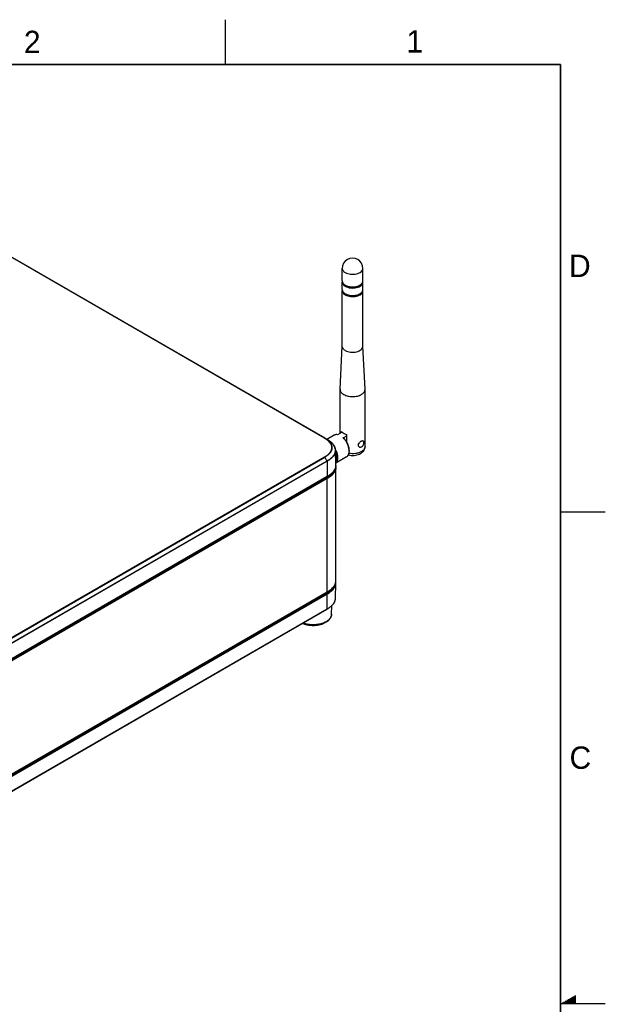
# Model space of a CAD drawing. Header units: inches. Extents: x 0 to 34, y 0 to 22.
# Tile 125 of 125: x 27.5 to 34, y 11 to 22. Entities that reach past the tile are written whole.
import ezdxf

# ---------------------------------------------------------------- set-up
doc = ezdxf.new("R2010")
doc.units = ezdxf.units.IN
doc.header["$LTSCALE"] = 1.87
doc.header["$MEASUREMENT"] = 0
doc.layers.get('0').update_dxf_attribs({"linetype": 'CONTINUOUS'})
doc.layers.add('02___PRT_ALL_AXES', color=7, linetype='CONTINUOUS')
doc.styles.add('TEXTSTYLE_2', font='txt')

msp = doc.modelspace()

# ---------------------------------------------------------------- linework, layer by layer
at = {"color": 2, "linetype": 'CONTINUOUS'}
for p, q in [((29.75002, 22), (29.75002, 21.5)), ((33.50002, 16.5), (34.00002, 16.5)), ((33.51734, 11.01), (33.66974, 11.01)), ((33.53466, 11.02), (33.66974, 11.02)), ((33.55198, 11.03), (33.66974, 11.03)), ((33.5693, 11.04), (33.66974, 11.04)), ((33.58662, 11.05), (33.66974, 11.05)), ((33.60394, 11.06), (33.66974, 11.06)), ((33.62126, 11.07), (33.66974, 11.07)), ((33.63858, 11.08), (33.66974, 11.08)), ((33.65591, 11.09), (33.66974, 11.09)), ((34.00002, 11), (33.50002, 11))]:
    msp.add_line(p, q, dxfattribs=at)
at = {"color": 7, "linetype": 'CONTINUOUS'}
for p, q in [((30.86247, 17.32221), (25.98343, 20.13931)), ((30.86394, 17.32236), (25.9849, 20.13946)), ((31.08404, 19.03896), (31.08911, 19.0345)), ((31.08404, 18.94253), (31.08911, 18.93807)), ((31.0584, 17.39015), (31.00833, 17.36124)), ((31.05049, 17.38559), (31.05049, 17.39811)), ((30.86394, 17.32236), (30.88968, 17.30802)), ((30.86416, 17.32275), (30.88969, 17.30801)), ((30.96988, 17.35596), (30.88888, 17.30919)), ((30.90313, 17.2999), (30.88969, 17.30804)), ((31.07096, 17.32508), (31.11313, 17.34942)), ((31.11313, 17.276), (31.11313, 17.36194)), ((30.984, 17.19676), (30.98207, 17.20712)), ((30.98468, 17.18722), (30.984, 17.19676)), ((30.9883, 17.01762), (30.98467, 17.18761)), ((31.1383, 17.19023), (31.1383, 17.17818)), ((27.30925, 15.06085), (30.86247, 17.11243)), ((27.31072, 15.0593), (30.86394, 17.11088)), ((30.88968, 17.06681), (27.33647, 15.01523)), ((30.89031, 17.06474), (27.3371, 15.01316)), ((30.86394, 17.11088), (30.88968, 17.06681)), ((30.89072, 17.06502), (30.89031, 17.06478)), ((30.89031, 17.06474), (30.89288, 16.89327)), ((30.99316, 17.09339), (30.98754, 17.06847)), ((31.10941, 17.11432), (30.98774, 17.04406)), ((30.9883, 17.01762), (30.9883, 17.01761)), ((30.98839, 16.99267), (30.98839, 16.99265)), ((30.88329, 16.88028), (27.33008, 14.8287)), ((30.88935, 16.87654), (27.33613, 14.82496)), ((30.89211, 16.8915), (27.33889, 14.83992)), ((30.89288, 16.89327), (27.33967, 14.84169)), ((30.89293, 16.87019), (27.33972, 14.81861)), ((30.88935, 16.87654), (30.88329, 16.88028)), ((30.89211, 16.8915), (30.90031, 16.89638)), ((30.89293, 15.6049), (30.89293, 16.87019)), ((30.98467, 15.53252), (30.9883, 15.70247)), ((30.9883, 15.70247), (30.9883, 15.70253)), ((30.88073, 15.59201), (27.32752, 13.54043)), ((27.33702, 13.53494), (30.89023, 15.58652)), ((27.33863, 13.55092), (30.89184, 15.6025)), ((27.33967, 13.5303), (30.89288, 15.58188)), ((27.33972, 13.55332), (30.89293, 15.6049)), ((30.88073, 15.59608), (30.88073, 15.59201)), ((30.89031, 15.41338), (30.89288, 15.58188)), ((30.98434, 15.52658), (30.98459, 15.53033)), ((30.98459, 15.53033), (30.98467, 15.53261)), ((27.33648, 13.36047), (30.88969, 15.41205)), ((27.3371, 13.3618), (30.89031, 15.41338))]:
    msp.add_line(p, q, dxfattribs=at)
at = {"color": 7, "linetype": 'CONTINUOUS', "const_width": 0.02}
for points in [[(33.50002, 21.5), (0.50002, 21.5)], [(33.50002, 0.5), (33.50002, 21.5)]]:
    msp.add_lwpolyline(points, dxfattribs=at)
at = {"color": 7, "linetype": 'CONTINUOUS'}
for points in [[(30.98207, 17.20712), (30.97886, 17.21754), (30.97435, 17.22795), (30.96853, 17.23831), (30.96133, 17.2487), (30.95273, 17.25905), (30.94271, 17.26932), (30.93113, 17.2796), (30.91793, 17.28983), (30.90313, 17.2999)], [(30.90031, 16.89638), (30.9174, 16.90758), (30.93239, 16.91892), (30.94524, 16.93017), (30.95614, 16.94134), (30.96542, 16.95265), (30.97311, 16.96407), (30.97919, 16.9755), (30.98376, 16.98714), (30.98678, 16.99898), (30.9882, 17.01089), (30.9883, 17.01761)], [(30.93407, 15.6315), (30.93853, 15.6353), (30.94279, 15.63911), (30.94682, 15.64292), (30.95066, 15.64674), (30.95429, 15.65056), (30.95771, 15.65438), (30.96094, 15.65821), (30.96398, 15.66204), (30.96682, 15.66587), (30.96948, 15.66969), (30.97195, 15.67352), (30.97424, 15.67735), (30.97635, 15.68117), (30.97828, 15.685), (30.98004, 15.68882), (30.98162, 15.69264), (30.98304, 15.69646), (30.98428, 15.70028), (30.98536, 15.70409), (30.98627, 15.70791), (30.98702, 15.71173), (30.98761, 15.71555), (30.98803, 15.71937), (30.98829, 15.72318), (30.98839, 15.727), (30.98839, 16.99306)], [(30.98839, 16.99306), (30.98829, 16.99688), (30.98803, 17.0007), (30.98761, 17.00452), (30.98751, 17.00515)], [(30.89184, 15.6025), (30.89643, 15.60519), (30.90252, 15.60891), (30.90837, 15.61264), (30.91397, 15.61639), (30.91934, 15.62015), (30.92447, 15.62393), (30.92938, 15.62771), (30.93407, 15.6315)], [(30.9883, 15.70253), (30.98832, 15.70392), (30.98826, 15.70762), (30.98805, 15.71132), (30.98769, 15.71502), (30.98761, 15.71557)], [(30.88969, 15.41205), (30.89486, 15.41509), (30.90077, 15.41871), (30.90646, 15.42236), (30.91191, 15.42601), (30.91712, 15.42968), (30.92212, 15.43336), (30.9269, 15.43704), (30.93146, 15.44074), (30.93582, 15.44444), (30.93996, 15.44815), (30.9439, 15.45186), (30.94765, 15.45558), (30.95119, 15.45931), (30.95454, 15.46303), (30.9577, 15.46676), (30.96067, 15.47049), (30.96345, 15.47422), (30.96606, 15.47796), (30.96848, 15.48169), (30.97073, 15.48542), (30.97281, 15.48916), (30.97471, 15.4929), (30.97644, 15.49664), (30.97801, 15.50038), (30.9794, 15.50412), (30.98063, 15.50786), (30.9817, 15.5116), (30.9826, 15.51535), (30.98334, 15.51909), (30.98392, 15.52283), (30.98434, 15.52658)]]:
    msp.add_lwpolyline(points, dxfattribs=at)
for centre, radius, start, end in [((31.09899, 19.07945), 0.03878, 180.021481, 188.967111), ((31.09899, 19.06737), 0.03879, 171.033411, 179.977432), ((31.25173, 19.07945), 0.03879, 351.033411, 359.977432), ((31.25173, 19.06737), 0.03878, 0.021481, 8.967111), ((31.09899, 18.98302), 0.03878, 180.021481, 188.967111), ((31.09899, 18.97093), 0.03879, 171.033411, 179.977432), ((31.14104, 19.09943), 0.08313, 231.348078, 235.869109), ((31.14104, 19.00299), 0.08313, 231.348078, 235.869109), ((31.15088, 19.13113), 0.11396, 240.021126, 244.027145), ((31.15088, 19.0347), 0.11396, 240.021126, 244.027145), ((31.14712, 19.10837), 0.09395, 235.860586, 240.037114), ((31.14712, 19.01194), 0.09395, 235.860586, 240.037114), ((31.25173, 18.98302), 0.03879, 351.033411, 359.977432), ((31.25173, 18.97094), 0.03878, 0.021481, 8.967111), ((30.67048, 16.98749), 0.38587, 59.984294, 60.162535), ((30.52565, 16.47265), 1.01193, 56.687599, 57.3921), ((30.92888, 17.17786), 0.2046, 42.637519, 46.015516), ((30.89012, 17.18391), 0.09479, 15.219603, 19.29074), ((30.8935, 17.188), 0.09034, 344.949313, 348.308873), ((30.89713, 17.18744), 0.08667, 355.360631, 13.019797), ((30.89364, 17.18491), 0.09113, 13.376241, 15.191877), ((30.89569, 17.18757), 0.08811, 348.290605, 355.352717), ((30.89571, 17.18539), 0.08901, 7.961739, 13.382164), ((30.77333, 17.08136), 0.24101, 28.632765, 29.22374), ((30.89741, 17.18567), 0.08728, 6.882581, 7.940217), ((30.89798, 17.18573), 0.08671, 1.237391, 6.88353), ((30.77697, 17.08323), 0.23692, 23.111172, 28.657402), ((31.26824, 17.22913), 0.04664, 356.637706, 359.989706), ((30.73615, 17.33717), 0.25775, 304.984233, 305.968824), ((30.73967, 17.33315), 0.25457, 304.964454, 305.968248), ((30.89986, 17.08823), 0.08988, 346.488911, 347.295787), ((30.70738, 17.19176), 0.36396, 299.996295, 300.913147), ((30.71472, 17.17952), 0.34969, 300.911791, 301.622725), ((30.72193, 17.16785), 0.33598, 301.619056, 302.498497), ((30.90141, 15.7274), 0.08698, 355.638878, 356.374215), ((30.90156, 15.72739), 0.08683, 356.374135, 357.904397), ((30.90161, 15.72738), 0.08678, 357.904756, 359.502718), ((30.90155, 15.72739), 0.08684, 359.502713, 0.000026), ((30.69888, 15.90698), 0.3637, 299.999569, 300.502495), ((30.70586, 15.92894), 0.37416, 299.997651, 301.237775), ((30.89878, 15.53437), 0.08591, 355.031055, 355.959518), ((30.89896, 15.53436), 0.08573, 355.959424, 357.479829), ((30.8991, 15.53435), 0.08559, 357.480061, 358.773918)]:
    msp.add_arc(centre, radius, start, end, dxfattribs=at)
for points, knots in [([(31.0602, 19.06738), (31.0602, 19.063), (31.06182, 19.05385), (31.06875, 19.04112), (31.07971, 19.0296), (31.08888, 19.02329), (31.09393, 19.02037)], [0, 0, 0, 0, 0.21778225, 0.4509432, 0.71023352, 1, 1, 1, 1]), ([(31.06068, 19.07341), (31.06083, 19.07246), (31.06158, 19.06862), (31.06289, 19.0649), (31.06413, 19.06223)], [0, 0, 0, 0, 0.24549161, 1, 1, 1, 1]), ([(31.06413, 19.06223), (31.06547, 19.05934), (31.07278, 19.04709), (31.08441, 19.03792), (31.09393, 19.03242)], [0, 0, 0, 0, 0.22452057, 1, 1, 1, 1]), ([(31.09393, 19.02037), (31.10246, 19.01545), (31.12176, 19.00748), (31.15321, 19.00119), (31.18648, 19.00027), (31.21885, 19.00481), (31.24772, 19.01447), (31.27085, 19.02851), (31.28432, 19.04398), (31.28964, 19.05738), (31.29052, 19.0641), (31.29052, 19.06738)], [0, 0, 0, 0, 0.12874453, 0.27038783, 0.41760711, 0.56201429, 0.69574196, 0.81305969, 0.91246882, 0.95711992, 1, 1, 1, 1]), ([(31.26644, 19.03874), (31.25714, 19.0298), (31.23152, 19.01594), (31.18784, 19.00749), (31.14193, 19.01005), (31.11264, 19.0198), (31.1002, 19.02698)], [0, 0, 0, 0, 0.2207246, 0.4825471, 0.75419467, 1, 1, 1, 1]), ([(31.10097, 19.02868), (31.10871, 19.0249), (31.12565, 19.0187), (31.16209, 19.01179), (31.20012, 19.0128), (31.23555, 19.02197), (31.26348, 19.03457), (31.28094, 19.05005), (31.28659, 19.06223)], [0, 0, 0, 0, 0.12730226, 0.26448235, 0.54620883, 0.67987068, 0.80179801, 1, 1, 1, 1]), ([(31.28659, 19.06223), (31.28701, 19.06314), (31.28854, 19.06673), (31.28959, 19.07054), (31.29004, 19.07341)], [0, 0, 0, 0, 0.25586406, 1, 1, 1, 1]), ([(31.0602, 18.97095), (31.0602, 18.96656), (31.06182, 18.95742), (31.06875, 18.94468), (31.07971, 18.93316), (31.08888, 18.92685), (31.09393, 18.92393)], [0, 0, 0, 0, 0.21778225, 0.4509432, 0.71023352, 1, 1, 1, 1]), ([(31.06068, 18.97697), (31.06083, 18.97603), (31.06158, 18.97219), (31.06289, 18.96847), (31.06413, 18.96579)], [0, 0, 0, 0, 0.24549161, 1, 1, 1, 1]), ([(31.06413, 18.96579), (31.06547, 18.96291), (31.07278, 18.95065), (31.08441, 18.94149), (31.09393, 18.93599)], [0, 0, 0, 0, 0.22452057, 1, 1, 1, 1]), ([(31.09393, 18.92393), (31.10246, 18.91901), (31.12176, 18.91105), (31.15321, 18.90475), (31.18648, 18.90383), (31.21885, 18.90837), (31.24772, 18.91804), (31.27085, 18.93208), (31.28432, 18.94755), (31.28964, 18.96095), (31.29052, 18.96767), (31.29052, 18.97095)], [0, 0, 0, 0, 0.12874453, 0.27038783, 0.41760711, 0.56201429, 0.69574196, 0.81305969, 0.91246882, 0.95711992, 1, 1, 1, 1]), ([(31.26644, 18.9423), (31.25714, 18.93337), (31.23152, 18.91951), (31.18784, 18.91105), (31.14193, 18.91361), (31.11264, 18.92336), (31.1002, 18.93055)], [0, 0, 0, 0, 0.2207246, 0.4825471, 0.75419467, 1, 1, 1, 1]), ([(31.10097, 18.93225), (31.10871, 18.92847), (31.12565, 18.92226), (31.16209, 18.91535), (31.20012, 18.91637), (31.23555, 18.92554), (31.26348, 18.93814), (31.28094, 18.95362), (31.28659, 18.96579)], [0, 0, 0, 0, 0.12730226, 0.26448235, 0.54620883, 0.67987068, 0.80179801, 1, 1, 1, 1]), ([(31.28659, 18.96579), (31.28701, 18.9667), (31.28854, 18.9703), (31.28959, 18.9741), (31.29004, 18.97697)], [0, 0, 0, 0, 0.25586406, 1, 1, 1, 1]), ([(31.05049, 17.39811), (31.05109, 17.39742), (31.05358, 17.39463), (31.05626, 17.39202), (31.05838, 17.39014)], [0, 0, 0, 0, 0.24379243, 1, 1, 1, 1]), ([(31.05838, 17.39014), (31.06562, 17.38371), (31.08316, 17.37234), (31.10259, 17.36498), (31.11313, 17.36194)], [0, 0, 0, 0, 0.46892841, 1, 1, 1, 1]), ([(30.86245, 17.32221), (30.8627, 17.32235), (30.86319, 17.32255), (30.86373, 17.32248), (30.86394, 17.32236)], [0, 0, 0, 0, 0.55048743, 1, 1, 1, 1]), ([(30.91151, 17.28596), (30.90464, 17.29272), (30.88927, 17.30559), (30.87245, 17.31644), (30.86351, 17.32161)], [0, 0, 0, 0, 0.48250473, 1, 1, 1, 1]), ([(30.91015, 17.28892), (30.90343, 17.29522), (30.88858, 17.30724), (30.87249, 17.31749), (30.86396, 17.32238)], [0, 0, 0, 0, 0.48383866, 1, 1, 1, 1]), ([(30.88754, 17.12857), (30.89487, 17.13389), (30.90528, 17.14233), (30.91761, 17.15476), (30.92805, 17.16715), (30.93644, 17.18046), (30.94195, 17.1945), (30.94452, 17.20502), (30.94556, 17.21564), (30.94502, 17.22627), (30.94292, 17.23684), (30.93805, 17.25095), (30.92808, 17.26809), (30.91743, 17.28013), (30.91151, 17.28596)], [0, 0, 0, 0, 0.14432757, 0.21273687, 0.27854233, 0.40233591, 0.46100368, 0.5181021, 0.57430784, 0.63039181, 0.68713868, 0.7452564, 0.86755122, 1, 1, 1, 1]), ([(30.88919, 17.12711), (30.89673, 17.13259), (30.90743, 17.14128), (30.92004, 17.15411), (30.93068, 17.16689), (30.93912, 17.18066), (30.94451, 17.19515), (30.94691, 17.20601), (30.94769, 17.21696), (30.94681, 17.22791), (30.94431, 17.23876), (30.93879, 17.25324), (30.92788, 17.27074), (30.91647, 17.28299), (30.91015, 17.28892)], [0, 0, 0, 0, 0.14390406, 0.21202357, 0.27748645, 0.40048138, 0.45877086, 0.51555895, 0.57156602, 0.62760117, 0.68447027, 0.7428843, 0.86620879, 1, 1, 1, 1]), ([(30.88968, 17.30805), (30.8916, 17.30694), (30.89912, 17.30253), (30.90648, 17.29782), (30.91184, 17.29413)], [0, 0, 0, 0, 0.25393622, 1, 1, 1, 1]), ([(30.91184, 17.29413), (30.91722, 17.29043), (30.92752, 17.28283), (30.94601, 17.26687), (30.95807, 17.25342), (30.96469, 17.24385)], [0, 0, 0, 0, 0.26722968, 0.52336459, 1, 1, 1, 1]), ([(31.00833, 17.36124), (31.00158, 17.36253), (30.99128, 17.36309), (30.97838, 17.36012), (30.97258, 17.35752), (30.96988, 17.35596)], [0, 0, 0, 0, 0.52152236, 0.76381226, 1, 1, 1, 1]), ([(31.13778, 17.19017), (31.13684, 17.20117), (31.13245, 17.22382), (31.12008, 17.25684), (31.10242, 17.28843), (31.08751, 17.30763), (31.07939, 17.31645)], [0, 0, 0, 0, 0.23433449, 0.48649312, 0.74565372, 1, 1, 1, 1]), ([(31.11313, 17.276), (31.11091, 17.27991), (31.1017, 17.29498), (31.09063, 17.30893), (31.0814, 17.31831)], [0, 0, 0, 0, 0.25486798, 1, 1, 1, 1]), ([(30.98468, 17.18723), (30.98476, 17.18226), (30.98407, 17.1722), (30.98043, 17.15732), (30.97423, 17.14278), (30.96568, 17.12872), (30.95504, 17.11516), (30.94244, 17.10219), (30.92811, 17.08988), (30.91772, 17.08228), (30.9123, 17.07857)], [0, 0, 0, 0, 0.10962623, 0.22125256, 0.33652859, 0.45695685, 0.58346627, 0.71621042, 0.85511561, 1, 1, 1, 1]), ([(30.96469, 17.24385), (30.96535, 17.2429), (30.96787, 17.23915), (30.97021, 17.23526), (30.97182, 17.23229)], [0, 0, 0, 0, 0.25366534, 1, 1, 1, 1]), ([(30.97182, 17.23229), (30.97402, 17.22824), (30.97787, 17.22), (30.98057, 17.21131), (30.98156, 17.20697)], [0, 0, 0, 0, 0.50870691, 1, 1, 1, 1]), ([(30.98774, 17.04465), (30.99119, 17.04739), (30.99755, 17.05408), (31.00454, 17.06662), (31.00912, 17.0815), (31.01121, 17.09832), (31.01081, 17.11669), (31.00688, 17.1433), (31.00043, 17.1632), (30.99487, 17.17622)], [0, 0, 0, 0, 0.09421829, 0.19491499, 0.30483178, 0.42527249, 0.55629535, 0.69699061, 1, 1, 1, 1]), ([(31.1383, 17.19023), (31.1383, 17.19711), (31.13706, 17.21141), (31.13031, 17.24076), (31.12094, 17.26228), (31.11313, 17.276)], [0, 0, 0, 0, 0.22859121, 0.47506319, 1, 1, 1, 1]), ([(31.1289, 17.13518), (31.14935, 17.13032), (31.19142, 17.12737), (31.24221, 17.13889), (31.27674, 17.15826), (31.29745, 17.17753), (31.3115, 17.20165), (31.31488, 17.22002), (31.31488, 17.22912)], [0, 0, 0, 0, 0.26761105, 0.528065, 0.65034905, 0.76811705, 0.88412359, 1, 1, 1, 1]), ([(31.13318, 17.14491), (31.13404, 17.14739), (31.13721, 17.1582), (31.1383, 17.16955), (31.1383, 17.17818)], [0, 0, 0, 0, 0.23350576, 1, 1, 1, 1]), ([(31.27401, 17.17216), (31.26462, 17.16673), (31.24351, 17.15774), (31.19707, 17.14728), (31.15964, 17.14774), (31.13526, 17.15196)], [0, 0, 0, 0, 0.22852008, 0.47897882, 1, 1, 1, 1]), ([(31.1383, 17.17818), (31.1383, 17.17916), (31.13825, 17.18316), (31.13803, 17.18716), (31.13778, 17.19017)], [0, 0, 0, 0, 0.24544451, 1, 1, 1, 1]), ([(31.3148, 17.22639), (31.3145, 17.22128), (31.31207, 17.21073), (31.30354, 17.19611), (31.29059, 17.18287), (31.27989, 17.17555), (31.27401, 17.17216)], [0, 0, 0, 0, 0.2178058, 0.4518837, 0.71140261, 1, 1, 1, 1]), ([(30.86245, 17.11244), (30.8626, 17.11236), (30.8632, 17.11193), (30.86367, 17.11134), (30.86395, 17.11085)], [0, 0, 0, 0, 0.22954639, 1, 1, 1, 1]), ([(30.86247, 17.11243), (30.86619, 17.11457), (30.87346, 17.11891), (30.88051, 17.1236), (30.88393, 17.126)], [0, 0, 0, 0, 0.50658311, 1, 1, 1, 1]), ([(30.86397, 17.11086), (30.86585, 17.11194), (30.87319, 17.11626), (30.88036, 17.12088), (30.88556, 17.12452)], [0, 0, 0, 0, 0.25476631, 1, 1, 1, 1]), ([(30.91162, 17.08061), (30.90987, 17.07942), (30.90269, 17.07462), (30.89531, 17.07012), (30.88968, 17.06685)], [0, 0, 0, 0, 0.24567055, 1, 1, 1, 1]), ([(30.89031, 17.06474), (30.89031, 17.0649), (30.89024, 17.06563), (30.88996, 17.06632), (30.88968, 17.06681)], [0, 0, 0, 0, 0.22993281, 1, 1, 1, 1]), ([(30.9123, 17.07857), (30.91058, 17.0774), (30.90351, 17.07268), (30.89626, 17.06824), (30.89072, 17.06502)], [0, 0, 0, 0, 0.24574529, 1, 1, 1, 1]), ([(30.98074, 17.16454), (30.97968, 17.16061), (30.977, 17.15277), (30.97148, 17.14141), (30.9645, 17.13034), (30.95621, 17.11957), (30.94668, 17.10917), (30.93218, 17.0956), (30.9201, 17.0864), (30.91162, 17.08061)], [0, 0, 0, 0, 0.11004411, 0.22344931, 0.34105179, 0.46336951, 0.59049337, 0.72238462, 1, 1, 1, 1]), ([(30.98516, 17.16539), (30.98836, 17.15676), (30.9933, 17.13976), (30.99528, 17.12211), (30.99528, 17.11368)], [0, 0, 0, 0, 0.52202343, 1, 1, 1, 1]), ([(30.99006, 17.09258), (30.99006, 17.09537), (30.98969, 17.10704), (30.98793, 17.11864), (30.98599, 17.12732)], [0, 0, 0, 0, 0.23851196, 1, 1, 1, 1]), ([(30.98754, 17.06847), (30.98797, 17.07035), (30.98949, 17.0783), (30.99006, 17.08642), (30.99006, 17.09258)], [0, 0, 0, 0, 0.23856781, 1, 1, 1, 1]), ([(30.99316, 17.0934), (30.99352, 17.09499), (30.9948, 17.10167), (30.99528, 17.1085), (30.99528, 17.11368)], [0, 0, 0, 0, 0.23862691, 1, 1, 1, 1]), ([(31.10941, 17.11432), (31.1121, 17.11587), (31.11725, 17.11958), (31.12626, 17.12926), (31.13092, 17.13843), (31.13318, 17.14491)], [0, 0, 0, 0, 0.23622446, 0.47854993, 1, 1, 1, 1]), ([(30.9883, 17.01761), (30.98843, 17.01178), (30.9875, 16.99992), (30.98252, 16.98247), (30.97415, 16.96557), (30.96273, 16.94935), (30.94858, 16.9339), (30.92596, 16.91399), (30.90655, 16.90117), (30.89288, 16.89327)], [0, 0, 0, 0, 0.10661571, 0.21569262, 0.32961955, 0.44987763, 0.57712209, 0.71148823, 1, 1, 1, 1]), ([(30.98839, 16.99265), (30.98839, 16.9901), (30.98816, 16.98497), (30.98713, 16.97728), (30.98542, 16.9696), (30.98301, 16.96192), (30.9799, 16.95425), (30.97469, 16.9438), (30.96618, 16.93068), (30.95556, 16.91819), (30.94554, 16.90824), (30.93372, 16.8977), (30.91639, 16.8845), (30.90119, 16.87496), (30.89293, 16.87019)], [0, 0, 0, 0, 0.0471897, 0.0947494, 0.14304735, 0.1924435, 0.24328732, 0.2959331, 0.40794519, 0.53126544, 0.59809551, 0.66883908, 0.82369147, 1, 1, 1, 1]), ([(30.98218, 16.98308), (30.98142, 16.97844), (30.97911, 16.96913), (30.9735, 16.95559), (30.96584, 16.94243), (30.95629, 16.92971), (30.945, 16.9175), (30.93215, 16.90584), (30.91789, 16.89474), (30.90772, 16.88784), (30.90245, 16.88449)], [0, 0, 0, 0, 0.10814793, 0.21972094, 0.33590798, 0.4574516, 0.58469624, 0.7176767, 0.85621513, 1, 1, 1, 1]), ([(30.88073, 16.88482), (30.88073, 16.8844), (30.88089, 16.8835), (30.88143, 16.88224), (30.88224, 16.88111), (30.88292, 16.88051), (30.88329, 16.88028)], [0, 0, 0, 0, 0.23620364, 0.4978331, 0.7606371, 1, 1, 1, 1]), ([(30.90115, 16.89134), (30.89972, 16.89038), (30.89385, 16.88656), (30.88786, 16.88292), (30.88329, 16.88028)], [0, 0, 0, 0, 0.24661377, 1, 1, 1, 1]), ([(30.89293, 16.87019), (30.89293, 16.87079), (30.89271, 16.87204), (30.89195, 16.87381), (30.89082, 16.87538), (30.88986, 16.87623), (30.88935, 16.87654)], [0, 0, 0, 0, 0.23620364, 0.4978331, 0.7606371, 1, 1, 1, 1]), ([(30.89211, 16.8915), (30.89236, 16.89165), (30.89281, 16.89222), (30.89289, 16.89291), (30.89288, 16.89327)], [0, 0, 0, 0, 0.4484974, 1, 1, 1, 1]), ([(30.95291, 16.938), (30.94963, 16.93365), (30.94239, 16.92512), (30.93009, 16.91318), (30.91626, 16.90182), (30.90632, 16.89477), (30.90115, 16.89134)], [0, 0, 0, 0, 0.23356195, 0.47831821, 0.73398603, 1, 1, 1, 1]), ([(30.93425, 15.63166), (30.93094, 15.62838), (30.92378, 15.62182), (30.91194, 15.61229), (30.89842, 15.60275), (30.88866, 15.59666), (30.88349, 15.59361)], [0, 0, 0, 0, 0.21979345, 0.45771529, 0.71669739, 1, 1, 1, 1]), ([(30.89023, 15.58652), (30.89669, 15.59025), (30.90914, 15.59794), (30.92384, 15.60851), (30.93468, 15.61738), (30.94224, 15.62415), (30.94929, 15.6311), (30.95578, 15.63824), (30.96169, 15.64554), (30.96699, 15.653), (30.97165, 15.6606), (30.97564, 15.66834), (30.97893, 15.67619), (30.9815, 15.68413), (30.98332, 15.69214), (30.98404, 15.69753), (30.98427, 15.70022)], [0, 0, 0, 0, 0.14607422, 0.28637427, 0.35422724, 0.42047879, 0.48508522, 0.54802413, 0.60931125, 0.66899029, 0.72713246, 0.78383822, 0.83926165, 0.89360081, 0.94708982, 1, 1, 1, 1]), ([(30.89288, 15.58188), (30.89969, 15.58581), (30.90962, 15.59196), (30.92224, 15.60078), (30.93113, 15.60755), (30.93952, 15.61454), (30.94736, 15.62172), (30.95463, 15.62911), (30.96129, 15.6367), (30.96729, 15.64446), (30.97261, 15.65239), (30.97721, 15.66048), (30.98106, 15.6687), (30.98413, 15.67703), (30.9864, 15.68546), (30.98784, 15.69394), (30.98824, 15.69964), (30.9883, 15.70247)], [0, 0, 0, 0, 0.14690227, 0.21811605, 0.28774003, 0.35572009, 0.42200896, 0.48656176, 0.54936701, 0.61045342, 0.66988018, 0.72773681, 0.78415793, 0.83933789, 0.89351276, 0.9469615, 1, 1, 1, 1]), ([(30.8999, 15.60903), (30.90781, 15.61383), (30.92234, 15.62343), (30.93592, 15.63437), (30.94197, 15.63981)], [0, 0, 0, 0, 0.53184495, 1, 1, 1, 1]), ([(30.94197, 15.63981), (30.94894, 15.64608), (30.9585, 15.65584), (30.96911, 15.66987), (30.97547, 15.68002), (30.98053, 15.69019), (30.98435, 15.70037), (30.98695, 15.71055), (30.98788, 15.71739), (30.98814, 15.72078)], [0, 0, 0, 0, 0.29445283, 0.42720678, 0.55210539, 0.67045638, 0.78363025, 0.89301129, 1, 1, 1, 1]), ([(30.89023, 15.58652), (30.89041, 15.58641), (30.89078, 15.58616), (30.89145, 15.58552), (30.89217, 15.58454), (30.89265, 15.58343), (30.89285, 15.58252), (30.89288, 15.58209), (30.89288, 15.58188)], [0, 0, 0, 0, 0.11447016, 0.23808004, 0.50111223, 0.76353428, 0.8864327, 1, 1, 1, 1]), ([(30.89031, 15.41338), (30.89676, 15.4171), (30.9092, 15.42478), (30.92388, 15.43534), (30.93472, 15.4442), (30.94228, 15.45096), (30.94932, 15.45791), (30.95581, 15.46503), (30.96172, 15.47232), (30.96703, 15.47977), (30.97169, 15.48736), (30.97569, 15.49509), (30.97898, 15.50292), (30.98156, 15.51085), (30.98341, 15.51885), (30.98413, 15.52424), (30.98437, 15.52693)], [0, 0, 0, 0, 0.14604417, 0.28632457, 0.35417223, 0.42042152, 0.48502875, 0.54797126, 0.60926444, 0.66895168, 0.72710376, 0.78381997, 0.83925291, 0.89359938, 0.94709188, 1, 1, 1, 1]), ([(30.89293, 15.6049), (30.89293, 15.60464), (30.89289, 15.60413), (30.89268, 15.60344), (30.89234, 15.60287), (30.89201, 15.6026), (30.89184, 15.6025)], [0, 0, 0, 0, 0.28977866, 0.549061, 0.78222429, 1, 1, 1, 1]), ([(30.89031, 15.41338), (30.89031, 15.41323), (30.89028, 15.41295), (30.89016, 15.41257), (30.88997, 15.41226), (30.88979, 15.4121), (30.88969, 15.41205)], [0, 0, 0, 0, 0.28868515, 0.54766645, 0.78128765, 1, 1, 1, 1]), ([(30.87677, 15.26458), (30.88145, 15.26729), (30.89042, 15.27297), (30.90081, 15.281), (30.90833, 15.28784), (30.91353, 15.2931), (30.91831, 15.29854), (30.92408, 15.30597), (30.92903, 15.3138), (30.93306, 15.32197), (30.93556, 15.32819), (30.93756, 15.33451), (30.93905, 15.34092), (30.94001, 15.3474), (30.94029, 15.35174), (30.94034, 15.35391)], [0, 0, 0, 0, 0.1416165, 0.27743846, 0.34322627, 0.40767041, 0.47084621, 0.53283509, 0.65360079, 0.71268363, 0.77105696, 0.82883084, 0.88612867, 0.94311764, 1, 1, 1, 1]), ([(30.94034, 15.35391), (30.9403, 15.35199), (30.94005, 15.34815), (30.93919, 15.3424), (30.93785, 15.33669), (30.93603, 15.33102), (30.93375, 15.32541), (30.93003, 15.31794), (30.92542, 15.31072), (30.92002, 15.30382), (30.91388, 15.29689), (30.90512, 15.28858), (30.89317, 15.27938), (30.88445, 15.27386), (30.87987, 15.27121)], [0, 0, 0, 0, 0.05382129, 0.10796063, 0.16265921, 0.21814442, 0.27462784, 0.33230188, 0.45180581, 0.51397237, 0.57786043, 0.71103226, 0.85175943, 1, 1, 1, 1]), ([(30.61422, 15.25299), (30.61915, 15.25089), (30.62929, 15.24697), (30.64504, 15.24198), (30.66143, 15.23783), (30.67837, 15.23454), (30.69571, 15.23214), (30.71333, 15.23064), (30.73111, 15.23004), (30.74891, 15.23036), (30.76659, 15.23158), (30.78403, 15.23371), (30.8011, 15.23673), (30.81768, 15.24062), (30.83363, 15.24536), (30.84886, 15.25091), (30.86325, 15.25724), (30.87238, 15.26205), (30.87677, 15.26458)], [0, 0, 0, 0, 0.0592541, 0.12019751, 0.18262421, 0.24629006, 0.31092279, 0.37622894, 0.4418996, 0.50761898, 0.57306957, 0.63793978, 0.70193096, 0.76476423, 0.82618273, 0.88596862, 0.94396666, 1, 1, 1, 1]), ([(30.87987, 15.27121), (30.87561, 15.26876), (30.86674, 15.26407), (30.85272, 15.25785), (30.83784, 15.25234), (30.8222, 15.24759), (30.80592, 15.24363), (30.78911, 15.24049), (30.7719, 15.23818), (30.75441, 15.23673), (30.73677, 15.23615), (30.71911, 15.23644), (30.70155, 15.2376), (30.68423, 15.23963), (30.66728, 15.24249), (30.65081, 15.24619), (30.63494, 15.25068), (30.62468, 15.25424), (30.61969, 15.25615)], [0, 0, 0, 0, 0.05497964, 0.11215827, 0.17133241, 0.23230556, 0.29483582, 0.35865145, 0.4234629, 0.48896523, 0.55484258, 0.62077343, 0.686436, 0.75151181, 0.81569183, 0.87868027, 0.94020025, 1, 1, 1, 1])]:
    msp.add_open_spline(points, degree=3, knots=knots, dxfattribs=at)
at = {"layer": '02___PRT_ALL_AXES', "color": 7, "linetype": 'CONTINUOUS'}
for p, q in [((31.0602, 19.07944), (31.0602, 19.22047)), ((31.29052, 19.07944), (31.29052, 19.22047)), ((31.0602, 18.983), (31.0602, 19.06738)), ((31.29052, 18.983), (31.29052, 19.06738)), ((31.0602, 18.35016), (31.0602, 18.97095)), ((31.29052, 18.35016), (31.29052, 18.97095)), ((31.0359, 17.87034), (31.0602, 18.35113)), ((31.31482, 17.87034), (31.29052, 18.35113)), ((31.0359, 17.87034), (31.03584, 17.86799)), ((31.03584, 17.37713), (31.03584, 17.86799)), ((31.31488, 17.86799), (31.31482, 17.87034)), ((31.31488, 17.22912), (31.31488, 17.86799)), ((30.94034, 15.35391), (30.94262, 15.45066))]:
    msp.add_line(p, q, dxfattribs=at)
for centre, start, end in [((31.17536, 19.22047), 59.998488, 179.999913), ((31.17535, 19.22047), 0.001997, 59.996404)]:
    msp.add_arc(centre, 0.11516, start, end, dxfattribs=at)
for points, knots in [([(31.0602, 19.22047), (31.0602, 19.21608), (31.06182, 19.20694), (31.06875, 19.1942), (31.07971, 19.18269), (31.08888, 19.17637), (31.09393, 19.17346)], [0, 0, 0, 0, 0.21778225, 0.4509432, 0.71023352, 1, 1, 1, 1]), ([(31.09393, 19.17346), (31.10246, 19.16853), (31.12176, 19.16057), (31.15321, 19.15428), (31.18648, 19.15336), (31.21885, 19.1579), (31.24772, 19.16756), (31.27085, 19.1816), (31.28432, 19.19707), (31.28964, 19.21047), (31.29052, 19.21719), (31.29052, 19.22047)], [0, 0, 0, 0, 0.12874453, 0.27038783, 0.41760711, 0.56201429, 0.69574196, 0.81305969, 0.91246882, 0.95711992, 1, 1, 1, 1]), ([(31.09393, 18.30314), (31.08888, 18.30606), (31.07971, 18.31237), (31.06875, 18.32389), (31.06182, 18.33663), (31.0602, 18.34577), (31.0602, 18.35016)], [0, 0, 0, 0, 0.28973895, 0.54906758, 0.78221305, 1, 1, 1, 1]), ([(31.09393, 18.30314), (31.10246, 18.29822), (31.12176, 18.29026), (31.15321, 18.28396), (31.18648, 18.28304), (31.21885, 18.28758), (31.24772, 18.29725), (31.27085, 18.31129), (31.28432, 18.32676), (31.28964, 18.34016), (31.29052, 18.34688), (31.29052, 18.35016)], [0, 0, 0, 0, 0.12874516, 0.27038699, 0.41760764, 0.56201521, 0.69574345, 0.81305902, 0.91246799, 0.95711921, 1, 1, 1, 1]), ([(31.03584, 17.86799), (31.03584, 17.86268), (31.0378, 17.8516), (31.0462, 17.83617), (31.05947, 17.82221), (31.07058, 17.81457), (31.07671, 17.81103)], [0, 0, 0, 0, 0.21777699, 0.45095839, 0.71020628, 1, 1, 1, 1]), ([(31.27401, 17.81103), (31.28014, 17.81457), (31.29125, 17.82221), (31.30452, 17.83617), (31.31292, 17.8516), (31.31488, 17.86268), (31.31488, 17.86799)], [0, 0, 0, 0, 0.28979372, 0.54904161, 0.78222301, 1, 1, 1, 1]), ([(31.07671, 17.81103), (31.09071, 17.80294), (31.12328, 17.79114), (31.17536, 17.78549), (31.22744, 17.79114), (31.26001, 17.80294), (31.27401, 17.81103)], [0, 0, 0, 0, 0.23721934, 0.5, 0.76278066, 1, 1, 1, 1]), ([(31.25115, 17.222), (31.2487, 17.22342), (31.24423, 17.22746), (31.24044, 17.23597), (31.24004, 17.24603), (31.24408, 17.26046), (31.25333, 17.27346), (31.26466, 17.28407), (31.27089, 17.28848), (31.27401, 17.29029)], [0, 0, 0, 0, 0.10044915, 0.20616902, 0.32180287, 0.4497448, 0.73118025, 0.87214218, 1, 1, 1, 1]), ([(31.27401, 17.29029), (31.27581, 17.29132), (31.27922, 17.29306), (31.28426, 17.29468), (31.28875, 17.29503), (31.29141, 17.29423), (31.2925, 17.2936)], [0, 0, 0, 0, 0.31770179, 0.58625261, 0.80818119, 1, 1, 1, 1]), ([(31.2925, 17.2936), (31.29416, 17.29264), (31.29711, 17.289), (31.29881, 17.28147), (31.29895, 17.27196), (31.29744, 17.26102), (31.29426, 17.24956), (31.28801, 17.23558), (31.2803, 17.22642), (31.27401, 17.22279)], [0, 0, 0, 0, 0.07173958, 0.16489128, 0.28503115, 0.42602557, 0.57714475, 0.72818806, 1, 1, 1, 1]), ([(31.27401, 17.22279), (31.27044, 17.22072), (31.26257, 17.21813), (31.25442, 17.22011), (31.25115, 17.222)], [0, 0, 0, 0, 0.52213617, 1, 1, 1, 1])]:
    msp.add_open_spline(points, degree=3, knots=knots, dxfattribs=at)

# ---------------------------------------------------------------- texts
at = {"color": 2, "linetype": 'CONTINUOUS', "char_height": 0.25, "width": 0.25, "attachment_point": 1, "line_spacing_factor": 0.9, "style": 'TEXTSTYLE_2'}
for s, insert in [('2', (27.50251, 21.87616)), ('1', (31.77814, 21.88259)), ('D', (33.59469, 19.37364)), ('C', (33.6004, 13.87673))]:
    msp.add_mtext(s, dxfattribs=dict(at, insert=insert))

doc.saveas('drawing.dxf')
